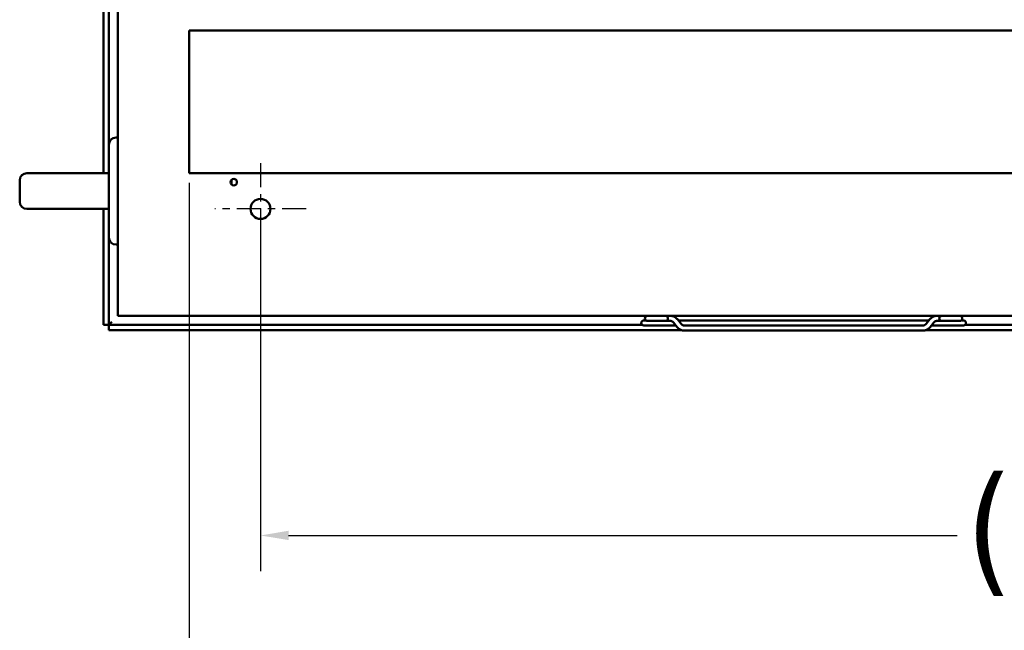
# Model space of a CAD drawing. Header units: inches. Extents: x 0 to 136, y 2 to 86.
# Tile 19 of 27: x 92 to 106, y 22 to 31. Entities that reach past the tile are written whole.
import ezdxf

# ---------------------------------------------------------------- set-up
doc = ezdxf.new("R2010")
doc.units = ezdxf.units.IN
doc.header["$LTSCALE"] = 4
doc.header["$MEASUREMENT"] = 0
doc.linetypes.add('CHAIN', pattern=[0.7087, 0.4724, -0.0591, 0.1181, -0.0591])
for name, color, linetype, lineweight in [('Center Mark (ANSI)', 7, 'Continuous', 25), ('Dimension (ANSI)', 7, 'Continuous', 25), ('Visible (ANSI)', 7, 'Continuous', 50)]:
    doc.layers.add(name, color=color, linetype=linetype, lineweight=lineweight)
doc.styles.add('Dimension Text', font='tahoma.ttf')
doc.dimstyles.new('Dual Dimension', dxfattribs={"dimscale": 4, "dimtxt": 0.12, "dimasz": 0.098425, "dimexe": 0.125, "dimexo": 0.0625, "dimgap": 0.031496, "dimtad": 0, "dimtih": 1, "dimtoh": 1, "dimrnd": 1e-08, "dimzin": 4, "dimdsep": 46, "dimtxsty": 'Dimension Text', "dimcen": 0.09, "dimdle": 0.393701, "dimclrd": 256, "dimclre": 256, "dimclrt": 256, "dimadec": 0, "dimazin": 1, "dimtfac": 1, "dimtofl": 0, "dimtmove": 0, "dimatfit": 3, "dimfxl": 1, "dimtolj": 1, "dimtzin": 4, "dimlwd": -1, "dimlwe": -1, "dimarcsym": 0})

# ---------------------------------------------------------------- blocks, each defined once
blk = doc.blocks.new('*D16')
at = {"layer": 'Defpoints', "color": 0, "transparency": 16777216}
for p in [(95.233, 28.131), (119.233, 28.131), (95.233, 23.554)]:
    blk.add_point(p, dxfattribs=at)
at = {"layer": 'Dimension (ANSI)', "transparency": 16777216}
for p, q in [((95.233, 27.881), (95.233, 23.054)), ((119.233, 27.881), (119.233, 23.054)), ((95.627, 23.554), (104.996, 23.554)), ((118.839, 23.554), (109.47, 23.554))]:
    blk.add_line(p, q, dxfattribs=at)
for points in [[(95.627, 23.62), (95.627, 23.489), (95.233, 23.554)], [(118.839, 23.62), (118.839, 23.489), (119.233, 23.554)]]:
    blk.add_solid(points, dxfattribs=at)
at = {"layer": 'Dimension (ANSI)', "transparency": 16777216, "insert": (107.233, 23.554), "char_height": 0.48, "attachment_point": 5, "style": 'Dimension Text'}
blk.add_mtext('\\A1;{\\H3.0x;(}\\S24.00^ 609.6 mm;{\\H3.0x;)}', dxfattribs=at)
blk = doc.blocks.new('*D17')
at = {"layer": 'Defpoints', "color": 0, "transparency": 16777216}
for p in [(94.233, 28.745), (120.233, 28.745), (120.233, 20.98)]:
    blk.add_point(p, dxfattribs=at)
at = {"layer": 'Dimension (ANSI)', "transparency": 16777216}
for p, q in [((94.233, 28.495), (94.233, 20.48)), ((120.233, 28.495), (120.233, 20.48)), ((94.627, 20.98), (104.996, 20.98)), ((119.839, 20.98), (109.47, 20.98))]:
    blk.add_line(p, q, dxfattribs=at)
for points in [[(94.627, 21.045), (94.627, 20.914), (94.233, 20.98)], [(119.839, 21.045), (119.839, 20.914), (120.233, 20.98)]]:
    blk.add_solid(points, dxfattribs=at)
at = {"layer": 'Dimension (ANSI)', "transparency": 16777216, "insert": (107.233, 20.98), "char_height": 0.48, "attachment_point": 5, "style": 'Dimension Text'}
blk.add_mtext('\\A1;{\\H3.0x;(}\\S26.00^ 660.4 mm;{\\H3.0x;)}', dxfattribs=at)

msp = doc.modelspace()

# ---------------------------------------------------------------- linework, layer by layer
at = {"layer": 'Center Mark (ANSI)', "linetype": 'CHAIN', "ltscale": 0.177668}
for p, q in [((95.233, 28.771), (95.233, 27.491)), ((95.873, 28.131), (94.593, 28.131))]:
    msp.add_line(p, q, dxfattribs=at)
at = {"layer": 'Visible (ANSI)'}
for p, q in [((93.233, 26.631), (93.233, 65.631)), ((93.034, 28.631), (93.034, 35.783)), ((93.108, 29.031), (93.108, 35.693)), ((94.233, 30.631), (94.233, 30.518)), ((94.233, 30.631), (120.233, 30.631)), ((94.233, 28.745), (94.233, 30.518)), ((93.208, 29.131), (93.233, 29.131)), ((93.108, 27.731), (93.108, 29.031)), ((94.233, 28.745), (94.233, 28.631)), ((92.736, 28.631), (91.958, 28.631)), ((93.108, 28.631), (92.736, 28.631)), ((120.233, 28.631), (94.233, 28.631)), ((91.858, 28.231), (91.858, 28.531)), ((94.827, 28.473), (94.827, 28.539)), ((91.958, 28.131), (92.736, 28.131)), ((93.108, 28.131), (92.736, 28.131)), ((93.034, 26.507), (93.034, 28.131)), ((93.108, 26.507), (93.108, 27.731)), ((93.208, 27.631), (93.233, 27.631)), ((93.034, 26.507), (93.108, 26.507)), ((93.147, 26.546), (93.108, 26.507)), ((93.147, 26.546), (93.108, 26.507)), ((93.108, 26.433), (93.108, 26.507)), ((100.582, 26.507), (93.108, 26.507)), ((93.233, 26.631), (93.346, 26.631)), ((121.119, 26.631), (93.346, 26.631)), ((100.635, 26.568), (100.606, 26.568)), ((100.657, 26.561), (100.909, 26.561)), ((100.909, 26.561), (100.913, 26.561)), ((100.913, 26.561), (100.983, 26.561)), ((101.074, 26.474), (101.022, 26.539)), ((101.129, 26.519), (101.076, 26.584)), ((104.603, 26.568), (101.089, 26.568)), ((104.563, 26.519), (104.615, 26.584)), ((104.618, 26.474), (104.67, 26.539)), ((104.779, 26.561), (104.708, 26.561)), ((104.779, 26.561), (104.783, 26.561)), ((104.783, 26.561), (105.035, 26.561)), ((105.086, 26.568), (105.057, 26.568)), ((106.082, 26.507), (105.11, 26.507)), ((101.131, 26.433), (93.108, 26.433)), ((100.606, 26.498), (101.055, 26.498)), ((101.262, 26.498), (101.167, 26.498)), ((102.671, 26.427), (101.167, 26.427)), ((101.262, 26.498), (104.43, 26.498)), ((102.671, 26.427), (103.021, 26.427)), ((103.021, 26.427), (104.524, 26.427)), ((104.43, 26.498), (104.524, 26.498)), ((106.631, 26.433), (104.561, 26.433)), ((104.636, 26.498), (105.086, 26.498))]:
    msp.add_line(p, q, dxfattribs=at)
for centre, radius in [((94.858, 28.506), 0.045), ((95.233, 28.131), 0.14)]:
    msp.add_circle(centre, radius, dxfattribs=at)
for centre, radius, start, end in [((93.208, 29.031), 0.1, 90, 180), ((91.958, 28.531), 0.1, 90, 180), ((91.958, 28.231), 0.1, 180, 270), ((93.208, 27.731), 0.1, 180, 270), ((100.606, 26.533), 0.0354, 90, 270), ((100.657, 26.596), 0.0354, 90, 270), ((100.909, 26.596), 0.0354, 270, 90), ((104.783, 26.596), 0.0354, 90, 270), ((105.035, 26.596), 0.0354, 270, 90), ((105.086, 26.533), 0.0354, 270, 90)]:
    msp.add_arc(centre, radius, start, end, dxfattribs=at)
for points, knots in [([(101.076, 26.584), (101.072, 26.589), (101.067, 26.595), (101.056, 26.604), (101.05, 26.609), (101.038, 26.617), (101.032, 26.62), (101.019, 26.626), (101.012, 26.628), (100.998, 26.631), (100.99, 26.631), (100.983, 26.631)], [2.4264204, 2.4264204, 2.4264204, 2.4264204, 2.5694548, 2.5694548, 2.7124893, 2.7124893, 2.8555237, 2.8555237, 2.9985582, 2.9985582, 3.1415927, 3.1415927, 3.1415927, 3.1415927]), ([(101.022, 26.539), (101.019, 26.542), (101.016, 26.545), (101.011, 26.55), (101.008, 26.552), (101.003, 26.555), (101, 26.556), (100.995, 26.559), (100.993, 26.559), (100.988, 26.56), (100.986, 26.561), (100.983, 26.561)], [2.4264204, 2.4264204, 2.4264204, 2.4264204, 2.5694548, 2.5694548, 2.7124893, 2.7124893, 2.8555237, 2.8555237, 2.9985582, 2.9985582, 3.1415927, 3.1415927, 3.1415927, 3.1415927]), ([(101.129, 26.519), (101.131, 26.516), (101.134, 26.513), (101.139, 26.508), (101.142, 26.506), (101.147, 26.503), (101.15, 26.502), (101.155, 26.5), (101.157, 26.499), (101.162, 26.498), (101.165, 26.498), (101.167, 26.498)], [5.568013, 5.568013, 5.568013, 5.568013, 5.7110475, 5.7110475, 5.8540819, 5.8540819, 5.9971164, 5.9971164, 6.1401509, 6.1401509, 6.2831853, 6.2831853, 6.2831853, 6.2831853]), ([(104.563, 26.519), (104.56, 26.516), (104.558, 26.513), (104.552, 26.508), (104.55, 26.506), (104.544, 26.503), (104.542, 26.502), (104.537, 26.5), (104.534, 26.499), (104.529, 26.498), (104.527, 26.498), (104.524, 26.498)], [5.568013, 5.568013, 5.568013, 5.568013, 5.7110475, 5.7110475, 5.8540819, 5.8540819, 5.9971164, 5.9971164, 6.1401509, 6.1401509, 6.2831853, 6.2831853, 6.2831853, 6.2831853]), ([(104.615, 26.584), (104.62, 26.589), (104.625, 26.595), (104.636, 26.604), (104.641, 26.609), (104.653, 26.617), (104.66, 26.62), (104.673, 26.626), (104.68, 26.628), (104.694, 26.631), (104.701, 26.631), (104.708, 26.631)], [2.4264204, 2.4264204, 2.4264204, 2.4264204, 2.5694548, 2.5694548, 2.7124893, 2.7124893, 2.8555237, 2.8555237, 2.9985582, 2.9985582, 3.1415927, 3.1415927, 3.1415927, 3.1415927]), ([(104.67, 26.539), (104.673, 26.542), (104.675, 26.545), (104.681, 26.55), (104.683, 26.552), (104.689, 26.555), (104.691, 26.556), (104.696, 26.559), (104.699, 26.559), (104.704, 26.56), (104.706, 26.561), (104.708, 26.561)], [2.4264204, 2.4264204, 2.4264204, 2.4264204, 2.5694548, 2.5694548, 2.7124893, 2.7124893, 2.8555237, 2.8555237, 2.9985582, 2.9985582, 3.1415927, 3.1415927, 3.1415927, 3.1415927]), ([(101.074, 26.474), (101.079, 26.469), (101.084, 26.463), (101.094, 26.454), (101.1, 26.449), (101.112, 26.441), (101.119, 26.438), (101.132, 26.432), (101.139, 26.43), (101.153, 26.427), (101.16, 26.427), (101.167, 26.427)], [5.568013, 5.568013, 5.568013, 5.568013, 5.7110475, 5.7110475, 5.8540819, 5.8540819, 5.9971164, 5.9971164, 6.1401509, 6.1401509, 6.2831853, 6.2831853, 6.2831853, 6.2831853]), ([(104.618, 26.474), (104.613, 26.469), (104.608, 26.463), (104.597, 26.454), (104.591, 26.449), (104.579, 26.441), (104.573, 26.438), (104.56, 26.432), (104.553, 26.43), (104.539, 26.427), (104.532, 26.427), (104.524, 26.427)], [5.568013, 5.568013, 5.568013, 5.568013, 5.7110475, 5.7110475, 5.8540819, 5.8540819, 5.9971164, 5.9971164, 6.1401509, 6.1401509, 6.2831853, 6.2831853, 6.2831853, 6.2831853])]:
    msp.add_open_spline(points, degree=3, knots=knots, dxfattribs=at)

# ---------------------------------------------------------------- dimensions: what is measured, and where the dimension line sits
at = {"layer": 'Dimension (ANSI)'}
dim = msp.add_linear_dim(base=(120.233, 20.98), p1=(94.233, 28.745), p2=(120.233, 28.745), text='{\\H3.0x;(}\\S<>^ 660.4 mm;{\\H3.0x;)}', dimstyle='Dual Dimension', override={"dimgap": 0.031496, "dimtih": 0, "dimtoh": 0, "dimdec": 2, "dimpost": '\\X', "dimtol": 0, "dimlim": 0, "dimtp": 0, "dimtm": 0, "dimtdec": 2, "dimatfit": 1}, dxfattribs=at)
dim.commit()
dim.dimension.update_dxf_attribs({"geometry": '*D17', "text_midpoint": (107.233, 20.98), "dimtype": 160})
dim = msp.add_linear_dim(base=(95.233, 23.554), p1=(119.233, 28.131), p2=(95.233, 28.131), angle=180, text='{\\H3.0x;(}\\S<>^ 609.6 mm;{\\H3.0x;)}', dimstyle='Dual Dimension', override={"dimgap": 0.031496, "dimtih": 0, "dimtoh": 0, "dimdec": 2, "dimpost": '\\X', "dimtol": 0, "dimlim": 0, "dimtp": 0, "dimtm": 0, "dimtdec": 2, "dimatfit": 1}, dxfattribs=at)
dim.commit()
dim.dimension.update_dxf_attribs({"geometry": '*D16', "text_midpoint": (107.233, 23.554), "dimtype": 160})

doc.saveas('drawing.dxf')
